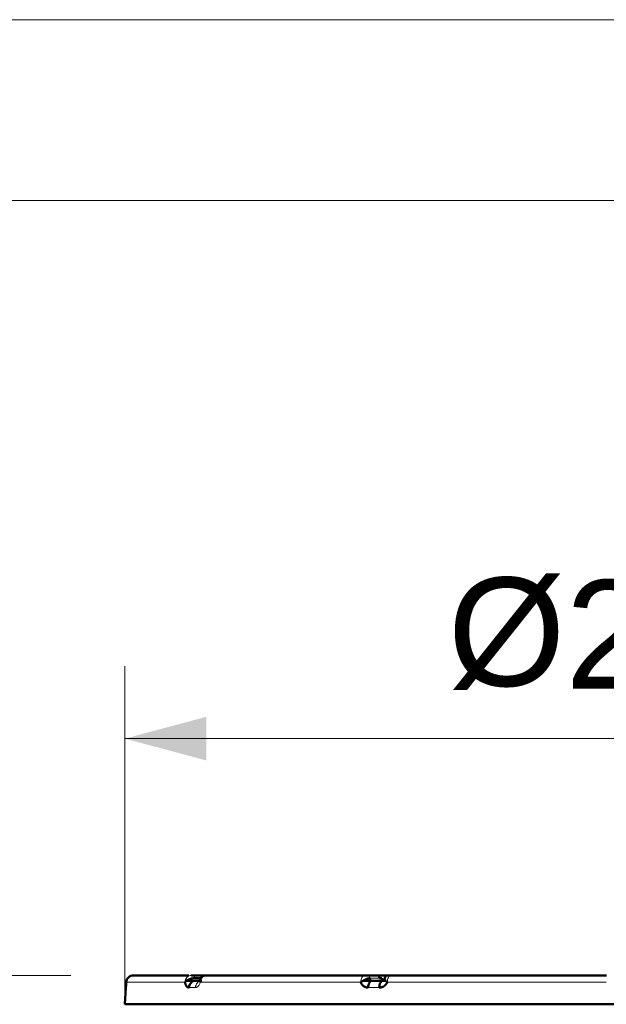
# Model space of a CAD drawing. Header units: millimetres. Extents: x 5 to 579, y 5 to 290.
# Tile 15 of 85: x 99 to 116, y 263 to 290. Entities that reach past the tile are written whole.
import ezdxf

# ---------------------------------------------------------------- set-up
doc = ezdxf.new("R2010")
doc.units = ezdxf.units.MM
doc.layers.add('1', color=7, linetype='Continuous', true_color=0xffffff)
doc.layers.add('256', color=7, linetype='Continuous', true_color=0xffffff)
doc.styles.add('Arial', font='Arial')
doc.dimstyles.new('DIMSTYLE_BRK_5', dxfattribs={"dimtxt": 0.18, "dimasz": 0.18, "dimexe": 0.18, "dimexo": 0.0625, "dimgap": 0.09, "dimtad": 0, "dimtih": 1, "dimtoh": 1, "dimdec": 4, "dimzin": 0, "dimdsep": 46, "dimtxsty": 'Standard', "dimcen": 0.09, "dimadec": 0, "dimazin": 0, "dimtfac": 1, "dimtdec": 4, "dimtofl": 0, "dimtmove": 0, "dimatfit": 3, "dimfxl": 1, "dimtolj": 1, "dimtzin": 0, "dimarcsym": 0})
doc.dimstyles.get("Standard").update_dxf_attribs({"dimtxt": 0.18, "dimasz": 0.18, "dimexe": 0.18, "dimexo": 0.0625, "dimgap": 0.09, "dimtad": 0, "dimtih": 1, "dimtoh": 1, "dimdec": 4, "dimzin": 0, "dimdsep": 46, "dimtxsty": 'Standard', "dimcen": 0.09, "dimadec": 0, "dimazin": 0, "dimtfac": 1, "dimtdec": 4, "dimtofl": 0, "dimtmove": 0, "dimatfit": 3, "dimfxl": 1, "dimtolj": 1, "dimtzin": 0, "dimarcsym": 0})

# ---------------------------------------------------------------- blocks, each defined once
blk = doc.blocks.new('_U7')
at = {"layer": '1', "color": 92, "linetype": 'Continuous', "lineweight": 13}
for p, q in [((100.890699, 263.562127), (71.017748, 263.562127)), ((73.017748, 261.312127), (73.017748, 185.712127)), ((82.435296, 183.462127), (71.017748, 183.462127)), ((93.434118, 183.462127), (85.435296, 183.462127))]:
    blk.add_line(p, q, dxfattribs=at)
at = {"layer": '1', "color": 92}
for points in [[(73.392748, 261.312127), (72.642748, 261.312127), (73.017748, 263.562127)], [(72.642748, 185.712127), (73.392748, 185.712127), (73.017748, 183.462127)]]:
    blk.add_solid(points, dxfattribs=at)
at = {"layer": 'Defpoints', "color": 0}
for p in [(102.628942, 263.562127), (73.017748, 183.462127), (93.434118, 183.462127)]:
    blk.add_point(p, dxfattribs=at)
at = {"layer": '1', "color": 1, "lineweight": 13, "insert": (68.454748, 223.512127), "char_height": 3, "attachment_point": 2, "rotation": 90, "style": 'Arial'}
blk.add_mtext('\\A1;\\fArial|b0|i0;\\C1;800', dxfattribs=at)
blk = doc.blocks.new('_U7-2')
at = {"layer": '1', "color": 92, "lineweight": 13}
for p, q in [((102.390699, 262.762127), (102.390699, 272.111769)), ((129.890699, 262.762127), (129.890699, 272.111769)), ((102.390699, 270.111769), (129.890699, 270.111769))]:
    blk.add_line(p, q, dxfattribs=at)
at = {"layer": '1', "color": 92, "lineweight": 18}
for points in [[(102.390699, 270.111769), (104.640697, 270.714655), (104.640701, 269.508884)], [(129.890699, 270.111769), (127.640701, 269.508884), (127.640697, 270.714655)]]:
    blk.add_solid(points, dxfattribs=at)
at = {"layer": '1', "color": 1, "linetype": 'Continuous', "lineweight": 13, "char_height": 3, "attachment_point": 7, "line_spacing_factor": 0.824923, "style": 'Arial'}
for s, insert in [('\\fArial|b0|i0;%%c', (111.324294, 271.454187)), ('\\fArial|b0|i0;\\W1.0000;275', (114.582607, 271.454187))]:
    blk.add_mtext(s, dxfattribs=dict(at, insert=insert))

msp = doc.modelspace()

# ---------------------------------------------------------------- linework, layer by layer
at = {"layer": '1', "color": 7, "linetype": 'Continuous', "lineweight": 50}
for p, q in [((104.16388, 263.56213), (102.62894, 263.56213)), ((104.08181, 263.41213), (104.34018, 263.41213)), ((104.58019, 263.56213), (104.28319, 263.56213)), ((104.32069, 263.48713), (104.48701, 263.48713)), ((104.45716, 263.41213), (104.3402, 263.41213)), ((104.59204, 263.56169), (104.58929, 263.5615)), ((109.02114, 263.56213), (104.64915, 263.56213)), ((108.98589, 263.41213), (109.2244, 263.41213)), ((109.37007, 263.56213), (109.10712, 263.56213)), ((109.52975, 263.41213), (109.22664, 263.41213)), ((109.42701, 263.56213), (109.37007, 263.56213)), ((109.51737, 263.56213), (109.42696, 263.56213)), ((109.51737, 263.56213), (109.66979, 263.56213)), ((109.52975, 263.41213), (109.60607, 263.41213)), ((115.72075, 263.56213), (109.74851, 263.56213)), ((102.41483, 263.22259), (102.3907, 262.76213)), ((116.1407, 262.76213), (102.3907, 262.76213))]:
    msp.add_line(p, q, dxfattribs=at)
at = {"layer": '1', "color": 2, "linetype": 'Continuous', "lineweight": 13}
for p, q in [((109.43502, 263.48713), (109.17208, 263.48713)), ((102.41598, 263.22259), (102.41483, 263.22259)), ((104.34354, 263.22259), (104.16595, 263.22259)), ((109.43213, 263.22259), (109.12455, 263.22259))]:
    msp.add_line(p, q, dxfattribs=at)
at = {"layer": '1', "color": 7, "linetype": 'Continuous', "lineweight": 50}
for points, knots in [([(102.43484, 263.3962), (102.43466, 263.3958), (102.43349, 263.3931), (102.43206, 263.38952), (102.43076, 263.38506), (102.4299, 263.38034), (102.42938, 263.3757), (102.42923, 263.37308), (102.42927, 263.37264), (102.42931, 263.37259)], [0, 0, 0, 0, 0.04713939, 0.3174145, 0.46992133, 0.63677289, 0.81586523, 0.90650836, 1, 1, 1, 1]), ([(102.62894, 263.56213), (102.6038, 263.56213), (102.553, 263.55241), (102.48801, 263.51071), (102.44299, 263.44796), (102.43063, 263.39772), (102.42931, 263.3726), (102.42931, 263.3726), (102.42931, 263.37259)], [0, 0, 0, 0, 0.24999953, 0.49999906, 0.74999859, 0.99999812, 0.99999812, 1, 1, 1, 1]), ([(104.05321, 263.37259), (104.05388, 263.37263), (104.05524, 263.37307), (104.0579, 263.37559), (104.06105, 263.38019), (104.06501, 263.38505), (104.0702, 263.38963), (104.07643, 263.39453), (104.08358, 263.40089), (104.09382, 263.40906), (104.11385, 263.42314), (104.13921, 263.43757), (104.17277, 263.45309), (104.20192, 263.46414), (104.23318, 263.474), (104.26019, 263.48114), (104.28387, 263.48545), (104.30152, 263.48711), (104.31245, 263.48728), (104.31796, 263.48721), (104.32069, 263.48713)], [0, 0, 0, 0, 0.01243444, 0.0244872, 0.0483054, 0.07058069, 0.09086722, 0.12674251, 0.15783759, 0.18534569, 0.25368689, 0.38504719, 0.43733738, 0.57330032, 0.65997432, 0.75334676, 0.8640675, 0.92965473, 0.96460008, 1, 1, 1, 1]), ([(104.28319, 263.56213), (104.28104, 263.56213), (104.27643, 263.56213), (104.26927, 263.56213), (104.26236, 263.56213), (104.25594, 263.56213), (104.25015, 263.56213), (104.24508, 263.56213), (104.2408, 263.56213), (104.23729, 263.56213), (104.23454, 263.56213), (104.23248, 263.56213), (104.23104, 263.56213), (104.23012, 263.56213), (104.22964, 263.56213), (104.22949, 263.56213), (104.22959, 263.56213), (104.22985, 263.56213), (104.2302, 263.56213), (104.23056, 263.56213), (104.23087, 263.56213), (104.23105, 263.56213), (104.23097, 263.56213), (104.23053, 263.56213), (104.2297, 263.56213), (104.2292, 263.56213)], [0, 0, 0, 0, 0.04176792, 0.08283676, 0.12489329, 0.16890988, 0.21527425, 0.26398128, 0.31478604, 0.36730141, 0.42105537, 0.47552497, 0.53015688, 0.58438077, 0.63761897, 0.68929309, 0.73882866, 0.7856581, 0.82922448, 0.86898675, 0.90443417, 0.93512764, 0.96082283, 0.98183642, 1, 1, 1, 1]), ([(104.5152, 263.41213), (104.49358, 263.41213), (104.47173, 263.40727), (104.4515, 263.39789), (104.4515, 263.39789)], [0, 0, 0, 0, 0.99993708, 1, 1, 1, 1]), ([(104.46112, 263.41055), (104.46101, 263.41025), (104.45811, 263.40273), (104.45543, 263.39742), (104.45379, 263.3955)], [0, 0, 0, 0, 0.03996063, 1, 1, 1, 1]), ([(104.46947, 263.44872), (104.46771, 263.44635), (104.46214, 263.43749), (104.45856, 263.42314), (104.46014, 263.40906), (104.46226, 263.40089), (104.46436, 263.39453), (104.46717, 263.38963), (104.47008, 263.38505), (104.47252, 263.38019), (104.47479, 263.37559), (104.4772, 263.37307), (104.47862, 263.37263), (104.47937, 263.37259)], [0, 0, 0, 0, 0.11686425, 0.41814933, 0.5748952, 0.63798717, 0.70930617, 0.79158895, 0.83811769, 0.8892078, 0.9438367, 0.97148064, 1, 1, 1, 1]), ([(104.62579, 263.56213), (104.60721, 263.56189), (104.57159, 263.55603), (104.52175, 263.52916), (104.48228, 263.48634), (104.46655, 263.45142), (104.46118, 263.43179)], [0, 0, 0, 0, 0.23805405, 0.48412511, 0.7382362, 1, 1, 1, 1]), ([(104.56959, 263.55717), (104.56959, 263.55716), (104.56961, 263.55714), (104.56975, 263.55712), (104.57027, 263.55723), (104.57113, 263.55748), (104.57335, 263.55818), (104.58098, 263.5607), (104.58794, 263.56181), (104.59338, 263.56213)], [0, 0, 0, 0, 0.01107117, 0.05726065, 0.09780158, 0.13767151, 0.18236483, 0.36384472, 1, 1, 1, 1]), ([(104.62465, 263.56213), (104.62581, 263.56213), (104.62817, 263.56213), (104.63174, 263.56213), (104.63526, 263.56213), (104.63858, 263.56213), (104.64167, 263.56213), (104.6445, 263.56213), (104.64705, 263.56213), (104.64859, 263.56213), (104.64915, 263.56213)], [0, 0, 0, 0, 0.16517276, 0.33485677, 0.48972445, 0.62778645, 0.74733258, 0.84741122, 0.92925578, 1, 1, 1, 1]), ([(108.91595, 263.37259), (108.91715, 263.37263), (108.91954, 263.37307), (108.924, 263.37559), (108.92894, 263.38019), (108.93493, 263.38505), (108.9426, 263.38963), (108.95143, 263.39453), (108.96089, 263.40089), (108.97394, 263.40906), (108.99798, 263.42314), (109.02518, 263.43757), (109.05827, 263.45309), (109.08471, 263.46414), (109.11071, 263.474), (109.13173, 263.48114), (109.14877, 263.48545), (109.16043, 263.48711), (109.16724, 263.48728), (109.1705, 263.48721), (109.17208, 263.48713)], [0, 0, 0, 0, 0.01243444, 0.0244872, 0.0483054, 0.07058069, 0.09086722, 0.12674251, 0.15783759, 0.18534569, 0.25368689, 0.38504719, 0.43733738, 0.57330032, 0.65997432, 0.75334676, 0.8640675, 0.92965473, 0.96460008, 1, 1, 1, 1]), ([(109.10712, 263.56213), (109.10589, 263.56213), (109.10287, 263.56213), (109.09723, 263.56213), (109.09098, 263.56213), (109.08447, 263.56213), (109.07795, 263.56213), (109.07163, 263.56213), (109.06567, 263.56213), (109.06017, 263.56213), (109.0552, 263.56213), (109.05078, 263.56213), (109.04691, 263.56213), (109.04355, 263.56213), (109.04066, 263.56213), (109.03816, 263.56213), (109.03599, 263.56213), (109.03407, 263.56213), (109.03234, 263.56213), (109.03073, 263.56213), (109.02917, 263.56213), (109.02758, 263.56213), (109.02586, 263.56213), (109.02388, 263.56213), (109.02203, 263.56213), (109.02114, 263.56213)], [0, 0, 0, 0, 0.04176792, 0.08283676, 0.12489329, 0.16890988, 0.21527425, 0.26398128, 0.31478604, 0.36730141, 0.42105537, 0.47552497, 0.53015688, 0.58438077, 0.63761897, 0.68929309, 0.73882866, 0.7856581, 0.82922448, 0.86898675, 0.90443417, 0.93512764, 0.96082283, 0.98183642, 1, 1, 1, 1]), ([(109.17208, 263.48713), (109.17203, 263.48667), (109.17195, 263.48572), (109.17184, 263.48427), (109.17175, 263.48277), (109.17169, 263.4812), (109.17165, 263.47958), (109.17163, 263.47791), (109.17165, 263.47617), (109.17171, 263.47438), (109.17181, 263.47255), (109.17195, 263.47066), (109.17213, 263.46872), (109.17237, 263.46674), (109.17266, 263.46471), (109.17301, 263.46265), (109.17342, 263.46055), (109.17441, 263.4561), (109.17626, 263.45002), (109.17923, 263.44316), (109.18207, 263.43806), (109.18451, 263.43441), (109.1866, 263.43165), (109.18855, 263.42936), (109.19057, 263.42722), (109.19265, 263.42523), (109.19479, 263.4234), (109.19698, 263.42172), (109.1992, 263.42019), (109.20145, 263.4188), (109.20373, 263.41756), (109.20603, 263.41646), (109.20834, 263.4155), (109.21065, 263.41466), (109.21297, 263.41396), (109.21528, 263.41337), (109.21758, 263.4129), (109.21987, 263.41255), (109.22215, 263.4123), (109.2244, 263.41215), (109.2259, 263.41214), (109.22664, 263.41213)], [0, 0, 0, 0, 0.01178983, 0.02410138, 0.03693474, 0.05028999, 0.0641672, 0.07856644, 0.09348776, 0.10893121, 0.12489684, 0.14138468, 0.15839478, 0.17592716, 0.19398186, 0.2125589, 0.23165831, 0.25128011, 0.33518968, 0.4050773, 0.46093561, 0.50275937, 0.53301162, 0.56280259, 0.59213337, 0.62100514, 0.64941911, 0.67737657, 0.70487885, 0.73192737, 0.75852362, 0.78466915, 0.81036561, 0.83561473, 0.86041833, 0.88477835, 0.90869682, 0.93217587, 0.9552178, 0.97782499, 1, 1, 1, 1]), ([(109.43502, 263.48713), (109.43502, 263.49204), (109.4346, 263.49694), (109.43294, 263.50657), (109.4317, 263.51129), (109.42845, 263.52036), (109.42643, 263.52471), (109.42171, 263.53288), (109.419, 263.53669), (109.41299, 263.54363), (109.40969, 263.54676), (109.40262, 263.55221), (109.39885, 263.55454), (109.391, 263.5583), (109.38691, 263.55973), (109.37857, 263.56164), (109.37432, 263.56213), (109.37007, 263.56213)], [0, 0, 0, 0, 0.125, 0.125, 0.25, 0.25, 0.375, 0.375, 0.5, 0.5, 0.625, 0.625, 0.75, 0.75, 0.875, 0.875, 1, 1, 1, 1]), ([(109.50191, 263.48713), (109.50151, 263.48713), (109.49462, 263.48713), (109.46635, 263.48713), (109.43502, 263.48713)], [0, 0, 0, 0, 0.24967173, 1, 1, 1, 1]), ([(109.53434, 263.41248), (109.54374, 263.41202), (109.5562, 263.41288), (109.55114, 263.4153), (109.53848, 263.42256), (109.52953, 263.42867), (109.52179, 263.4356), (109.51652, 263.44183), (109.51326, 263.44642), (109.51046, 263.45118), (109.50722, 263.45787), (109.5031, 263.47039), (109.50168, 263.48053), (109.502, 263.48713)], [0, 0, 0, 0, 0.26295829, 0.56032385, 0.6634639, 0.73714617, 0.78801666, 0.80826185, 0.82689329, 0.84521708, 0.86416474, 0.90550309, 1, 1, 1, 1]), ([(109.57929, 263.48713), (109.57294, 263.48713), (109.55848, 263.48713), (109.55298, 263.48713), (109.55309, 263.48713)], [0, 0, 0, 0, 0.36216518, 1, 1, 1, 1]), ([(109.60509, 263.48713), (109.60351, 263.48721), (109.6005, 263.48728), (109.59517, 263.48711), (109.58794, 263.48545), (109.581, 263.48114), (109.57625, 263.474), (109.57411, 263.46414), (109.57649, 263.45309), (109.58454, 263.43757), (109.59503, 263.42314), (109.60841, 263.40906), (109.61678, 263.40089), (109.62333, 263.39453), (109.63018, 263.38963), (109.63653, 263.38505), (109.64164, 263.38019), (109.64608, 263.37559), (109.6504, 263.37307), (109.65282, 263.37263), (109.65406, 263.37259)], [0, 0, 0, 0, 0.03539992, 0.07034527, 0.1359325, 0.24665324, 0.34002568, 0.42669968, 0.56266262, 0.61495281, 0.74631311, 0.81465431, 0.84216241, 0.87325749, 0.90913278, 0.92941931, 0.9516946, 0.9755128, 0.98756556, 1, 1, 1, 1]), ([(109.67004, 263.56213), (109.66455, 263.56213), (109.65395, 263.56118), (109.63841, 263.55682), (109.62422, 263.54953), (109.60624, 263.53539), (109.58773, 263.50911), (109.57842, 263.48481), (109.57555, 263.47015)], [0, 0, 0, 0, 0.10206647, 0.20305851, 0.30721293, 0.41873874, 0.67740223, 1, 1, 1, 1]), ([(109.66645, 263.56213), (109.66685, 263.56213), (109.66815, 263.56213), (109.67115, 263.56213), (109.67502, 263.56213), (109.67951, 263.56213), (109.68444, 263.56213), (109.68961, 263.56213), (109.69488, 263.56213), (109.70013, 263.56213), (109.70526, 263.56213), (109.71022, 263.56213), (109.71496, 263.56213), (109.71948, 263.56213), (109.72376, 263.56213), (109.72782, 263.56213), (109.73168, 263.56213), (109.73534, 263.56213), (109.73881, 263.56213), (109.74212, 263.56213), (109.74532, 263.56213), (109.74757, 263.56213), (109.74851, 263.56213)], [0, 0, 0, 0, 0.05016576, 0.10315455, 0.15882073, 0.21688435, 0.27690298, 0.33833718, 0.40058926, 0.46302684, 0.52499812, 0.58584285, 0.64490004, 0.70151314, 0.75503346, 0.80482449, 0.8502679, 0.89077996, 0.92585884, 0.95522529, 0.97924125, 1, 1, 1, 1]), ([(102.42931, 263.3726), (102.42926, 263.37181), (102.42915, 263.37024), (102.42899, 263.3679), (102.42883, 263.36558), (102.42867, 263.36327), (102.42851, 263.36097), (102.42835, 263.35869), (102.42819, 263.35643), (102.42803, 263.35418), (102.42787, 263.35194), (102.42771, 263.34972), (102.42755, 263.34751), (102.42739, 263.34532), (102.42723, 263.34314), (102.42707, 263.34097), (102.42691, 263.33882), (102.42676, 263.33669), (102.4266, 263.33457), (102.42644, 263.33246), (102.42629, 263.33037), (102.42613, 263.32829), (102.42597, 263.32623), (102.42582, 263.32418), (102.42566, 263.32215), (102.42551, 263.32013), (102.42535, 263.31813), (102.4252, 263.31614), (102.42505, 263.31416), (102.42489, 263.3122), (102.42443, 263.30626), (102.42366, 263.29668), (102.42263, 263.28423), (102.42164, 263.27277), (102.4207, 263.26238), (102.41983, 263.25311), (102.41904, 263.24504), (102.41832, 263.23817), (102.41783, 263.23386), (102.41752, 263.23131), (102.41735, 263.23002), (102.4172, 263.22883), (102.41705, 263.22775), (102.41691, 263.22677), (102.41678, 263.22589), (102.41665, 263.22512), (102.41653, 263.22444), (102.41642, 263.22388), (102.41632, 263.22341), (102.41622, 263.22305), (102.41613, 263.22279), (102.41605, 263.22263), (102.416, 263.2226), (102.41598, 263.22259)], [0, 0, 0, 0, 0.00871413, 0.01741809, 0.02611264, 0.03479859, 0.04347672, 0.05214782, 0.06081268, 0.0694721, 0.07812686, 0.08677777, 0.09542563, 0.10407123, 0.11271538, 0.12135886, 0.13000249, 0.13864706, 0.14729338, 0.15594223, 0.16459442, 0.17325075, 0.18191202, 0.19057901, 0.19925252, 0.20793335, 0.21662228, 0.2253201, 0.23402759, 0.24274555, 0.25147474, 0.31402248, 0.376463, 0.43909559, 0.50221677, 0.56470866, 0.62691171, 0.68911495, 0.75160737, 0.76945607, 0.78726251, 0.8050331, 0.82277428, 0.84049253, 0.85819434, 0.87588624, 0.89357476, 0.91126643, 0.92896777, 0.94668531, 0.96442555, 0.98219497, 1, 1, 1, 1]), ([(104.16595, 263.22259), (104.16552, 263.2226), (104.16467, 263.2226), (104.16339, 263.22264), (104.16211, 263.2227), (104.16084, 263.22279), (104.15957, 263.2229), (104.1583, 263.22303), (104.15703, 263.22319), (104.15577, 263.22337), (104.15451, 263.22357), (104.15325, 263.2238), (104.152, 263.22405), (104.15075, 263.22433), (104.1495, 263.22463), (104.14826, 263.22496), (104.14701, 263.22531), (104.14578, 263.22568), (104.14454, 263.22608), (104.14331, 263.2265), (104.14208, 263.22694), (104.14085, 263.22741), (104.13963, 263.22791), (104.13841, 263.22842), (104.13719, 263.22896), (104.13597, 263.22953), (104.13476, 263.23012), (104.13355, 263.23073), (104.13235, 263.23137), (104.13114, 263.23203), (104.12744, 263.23414), (104.12136, 263.23817), (104.11311, 263.24504), (104.10518, 263.25311), (104.09756, 263.26237), (104.09032, 263.27276), (104.0835, 263.28422), (104.07716, 263.29668), (104.07273, 263.30684), (104.0699, 263.31402), (104.06844, 263.31785), (104.06703, 263.32173), (104.06566, 263.32567), (104.06433, 263.32966), (104.06304, 263.33371), (104.06179, 263.33781), (104.06058, 263.34197), (104.0594, 263.34618), (104.05827, 263.35045), (104.05718, 263.35477), (104.05613, 263.35914), (104.05512, 263.36357), (104.05414, 263.36805), (104.05353, 263.37108), (104.05322, 263.3726)], [0, 0, 0, 0, 0.00859828, 0.01718764, 0.02576881, 0.03434251, 0.04290946, 0.05147039, 0.06002604, 0.06857712, 0.07712438, 0.08566855, 0.09421035, 0.10275053, 0.11128981, 0.11982894, 0.12836865, 0.13690966, 0.14545273, 0.15399857, 0.16254792, 0.17110152, 0.1796601, 0.18822438, 0.1967951, 0.20537297, 0.21395873, 0.2225531, 0.2311568, 0.23977055, 0.24839506, 0.31086319, 0.37305829, 0.43526945, 0.49778559, 0.56088217, 0.62350651, 0.68595525, 0.74852753, 0.76538961, 0.78221297, 0.79900327, 0.81576621, 0.83250752, 0.84923297, 0.86594831, 0.88265932, 0.89937178, 0.91609148, 0.9328242, 0.94957568, 0.96635167, 0.98315788, 1, 1, 1, 1]), ([(109.12455, 263.22259), (109.12379, 263.2226), (109.12229, 263.2226), (109.12004, 263.22264), (109.11779, 263.2227), (109.11554, 263.22279), (109.11329, 263.2229), (109.11105, 263.22303), (109.10882, 263.22319), (109.10658, 263.22337), (109.10435, 263.22357), (109.10213, 263.2238), (109.0999, 263.22405), (109.09768, 263.22433), (109.09547, 263.22463), (109.09325, 263.22496), (109.09104, 263.22531), (109.08884, 263.22568), (109.08664, 263.22608), (109.08444, 263.2265), (109.08224, 263.22694), (109.08005, 263.22741), (109.07786, 263.22791), (109.07567, 263.22842), (109.07349, 263.22896), (109.07131, 263.22953), (109.06914, 263.23012), (109.06697, 263.23073), (109.0648, 263.23137), (109.06263, 263.23203), (109.05597, 263.23414), (109.04497, 263.23817), (109.02996, 263.24504), (109.01543, 263.25311), (109.00137, 263.26237), (108.98789, 263.27276), (108.9751, 263.28422), (108.96308, 263.29668), (108.9546, 263.30684), (108.94912, 263.31402), (108.94631, 263.31785), (108.94356, 263.32173), (108.94089, 263.32567), (108.93828, 263.32966), (108.93574, 263.33371), (108.93327, 263.33781), (108.93086, 263.34197), (108.92853, 263.34618), (108.92626, 263.35045), (108.92406, 263.35477), (108.92193, 263.35914), (108.91987, 263.36357), (108.91787, 263.36805), (108.91659, 263.37108), (108.91596, 263.3726)], [0, 0, 0, 0, 0.00859828, 0.01718764, 0.02576881, 0.03434251, 0.04290946, 0.05147039, 0.06002604, 0.06857712, 0.07712438, 0.08566855, 0.09421035, 0.10275053, 0.11128981, 0.11982894, 0.12836865, 0.13690966, 0.14545273, 0.15399857, 0.16254792, 0.17110152, 0.1796601, 0.18822438, 0.1967951, 0.20537297, 0.21395873, 0.2225531, 0.2311568, 0.23977055, 0.24839506, 0.31086319, 0.37305829, 0.43526945, 0.49778559, 0.56088217, 0.62350651, 0.68595525, 0.74852753, 0.76538961, 0.78221297, 0.79900327, 0.81576621, 0.83250752, 0.84923297, 0.86594831, 0.88265932, 0.89937178, 0.91609148, 0.9328242, 0.94957568, 0.96635167, 0.98315788, 1, 1, 1, 1]), ([(109.65406, 263.3726), (109.65367, 263.37181), (109.65291, 263.37024), (109.65174, 263.3679), (109.65056, 263.36558), (109.64935, 263.36327), (109.64813, 263.36097), (109.64689, 263.35869), (109.64563, 263.35643), (109.64436, 263.35418), (109.64306, 263.35194), (109.64175, 263.34972), (109.64042, 263.34751), (109.63907, 263.34532), (109.63771, 263.34314), (109.63633, 263.34097), (109.63493, 263.33882), (109.63351, 263.33669), (109.63207, 263.33457), (109.63062, 263.33246), (109.62914, 263.33037), (109.62765, 263.32829), (109.62614, 263.32623), (109.62462, 263.32418), (109.62307, 263.32215), (109.62151, 263.32013), (109.61993, 263.31813), (109.61834, 263.31614), (109.61672, 263.31416), (109.61509, 263.3122), (109.61005, 263.30626), (109.60128, 263.29668), (109.58823, 263.28423), (109.57445, 263.27277), (109.56003, 263.26238), (109.54511, 263.25311), (109.52978, 263.24504), (109.51405, 263.23817), (109.50179, 263.23386), (109.49327, 263.23131), (109.48861, 263.23002), (109.48395, 263.22883), (109.47927, 263.22775), (109.47459, 263.22677), (109.46991, 263.22589), (109.46521, 263.22512), (109.46051, 263.22444), (109.4558, 263.22388), (109.45108, 263.22341), (109.44635, 263.22305), (109.44162, 263.22279), (109.43688, 263.22263), (109.43371, 263.2226), (109.43213, 263.22259)], [0, 0, 0, 0, 0.00871413, 0.01741809, 0.02611264, 0.03479859, 0.04347672, 0.05214782, 0.06081268, 0.0694721, 0.07812686, 0.08677777, 0.09542563, 0.10407123, 0.11271538, 0.12135886, 0.13000249, 0.13864706, 0.14729337, 0.15594223, 0.16459442, 0.17325075, 0.18191202, 0.19057901, 0.19925252, 0.20793335, 0.21662228, 0.2253201, 0.23402759, 0.24274555, 0.25147474, 0.31402248, 0.376463, 0.43909559, 0.50221677, 0.56470866, 0.62691171, 0.68911495, 0.75160737, 0.76945607, 0.78726251, 0.8050331, 0.82277428, 0.84049253, 0.85819434, 0.87588624, 0.89357476, 0.91126643, 0.92896777, 0.94668531, 0.96442555, 0.98219497, 1, 1, 1, 1])]:
    msp.add_open_spline(points, degree=3, knots=knots, dxfattribs=at)
at = {"layer": '1', "color": 2, "linetype": 'Continuous', "lineweight": 13}
for points, knots in [([(104.2292, 263.56213), (104.20704, 263.56213), (104.16225, 263.55241), (104.10496, 263.51071), (104.06527, 263.44796), (104.05437, 263.39771), (104.05321, 263.37259)], [0, 0, 0, 0, 0.24999996, 0.49999995, 0.74999996, 1, 1, 1, 1]), ([(104.32069, 263.48713), (104.32069, 263.49688), (104.31874, 263.5166), (104.31039, 263.54153), (104.29793, 263.55822), (104.28807, 263.56213), (104.28319, 263.56213)], [0, 0, 0, 0, 0.25000004, 0.50000005, 0.75000004, 1, 1, 1, 1]), ([(104.4515, 263.39789), (104.43126, 263.38851), (104.39401, 263.36071), (104.35529, 263.29796), (104.34467, 263.24772), (104.34354, 263.22259)], [0, 0, 0, 0, 0.33331926, 0.66665958, 1, 1, 1, 1]), ([(104.64915, 263.56213), (104.62776, 263.56213), (104.58456, 263.55241), (104.52929, 263.51071), (104.491, 263.44796), (104.48049, 263.39772), (104.47937, 263.3726), (104.47937, 263.3726), (104.47937, 263.37259)], [0, 0, 0, 0, 0.24999953, 0.49999906, 0.74999859, 0.99999812, 0.99999812, 1, 1, 1, 1]), ([(109.02114, 263.56213), (109.00789, 263.56213), (108.98112, 263.55241), (108.94688, 263.51071), (108.92315, 263.44796), (108.91664, 263.39771), (108.91595, 263.37259)], [0, 0, 0, 0, 0.24999996, 0.49999995, 0.74999996, 1, 1, 1, 1]), ([(109.17208, 263.48713), (109.17208, 263.49688), (109.1687, 263.5166), (109.15424, 263.54153), (109.13265, 263.55822), (109.11557, 263.56213), (109.10712, 263.56213)], [0, 0, 0, 0, 0.25000004, 0.50000005, 0.75000004, 1, 1, 1, 1]), ([(109.74851, 263.56213), (109.73661, 263.56213), (109.71258, 263.55241), (109.68183, 263.51071), (109.66053, 263.44796), (109.65469, 263.39772), (109.65406, 263.3726), (109.65406, 263.3726), (109.65406, 263.37259)], [0, 0, 0, 0, 0.24999953, 0.49999906, 0.74999859, 0.99999812, 0.99999812, 1, 1, 1, 1]), ([(104.05321, 263.37259), (103.92849, 263.37259), (103.81048, 263.37259), (103.58825, 263.37259), (103.48403, 263.37259), (103.28975, 263.37259), (103.19969, 263.37259), (103.03401, 263.37259), (102.95839, 263.37259), (102.82186, 263.37259), (102.76094, 263.37259), (102.65401, 263.37259), (102.60799, 263.37259), (102.53102, 263.37259), (102.50006, 263.37259), (102.45331, 263.37259), (102.43751, 263.37259), (102.42931, 263.37259)], [0, 0, 0, 0, 0.125, 0.125, 0.25, 0.25, 0.375, 0.375, 0.5, 0.5, 0.625, 0.625, 0.75, 0.75, 0.875, 0.875, 1, 1, 1, 1]), ([(104.34354, 263.22259), (104.34821, 263.2226), (104.35761, 263.22349), (104.37643, 263.2288), (104.40884, 263.247), (104.4481, 263.29369), (104.4712, 263.34698), (104.47936, 263.3726)], [0, 0, 0, 0, 0.09041218, 0.18073133, 0.36089567, 0.71782423, 1, 1, 1, 1]), ([(115.71455, 263.37259), (115.45091, 263.37259), (115.18751, 263.37259), (114.66207, 263.37259), (114.40002, 263.37259), (113.87814, 263.37259), (113.61831, 263.37259), (113.10174, 263.37259), (112.84499, 263.37259), (112.33544, 263.37259), (112.08264, 263.37259), (111.58181, 263.37259), (111.33378, 263.37259), (110.84334, 263.37259), (110.60092, 263.37259), (110.12249, 263.37259), (109.88648, 263.37259), (109.65406, 263.37259)], [0, 0, 0, 0, 0.125, 0.125, 0.25, 0.25, 0.375, 0.375, 0.5, 0.5, 0.625, 0.625, 0.75, 0.75, 0.875, 0.875, 1, 1, 1, 1])]:
    msp.add_open_spline(points, degree=3, knots=knots, dxfattribs=at)
at = {"layer": '1', "color": 7, "linetype": 'Continuous', "lineweight": 50}
for points in [[(104.3402, 263.41213), (104.31825, 263.41213), (104.27391, 263.40241), (104.21719, 263.36071), (104.17789, 263.29796), (104.1671, 263.24772), (104.16595, 263.22259)], [(109.22664, 263.41213), (109.21378, 263.41213), (109.1878, 263.40241), (109.15457, 263.36071), (109.13154, 263.29796), (109.12522, 263.24772), (109.12455, 263.22259)], [(109.43213, 263.22259), (109.43278, 263.24772), (109.43882, 263.29796), (109.46083, 263.36071), (109.49261, 263.40241), (109.51745, 263.41213), (109.52975, 263.41213)]]:
    msp.add_open_spline(points, degree=3, dxfattribs=at)
at = {"layer": '1', "color": 2, "linetype": 'Continuous', "lineweight": 13}
msp.add_open_spline([(108.91595, 263.37259), (108.69173, 263.37259), (108.25131, 263.37259), (107.61692, 263.37259), (107.01089, 263.37259), (106.43522, 263.37259), (105.89184, 263.37259), (105.38255, 263.37259), (104.90904, 263.37259), (104.61828, 263.37259), (104.47937, 263.37259)], degree=3, dxfattribs=at)
at = {"layer": '256', "color": 92, "linetype": 'Continuous', "lineweight": 13}
msp.add_line((5.00001, 290.00006), (414.00001, 290.00006), dxfattribs=at)
at = {"layer": '256', "color": 5, "linetype": 'Continuous', "lineweight": 13}
msp.add_line((10.00001, 285.00006), (409.00001, 285.00006), dxfattribs=at)

# ---------------------------------------------------------------- dimensions: what is measured, and where the dimension line sits
at = {"layer": '1', "color": 1, "linetype": 'Continuous', "lineweight": 13}
dim = msp.add_linear_dim(base=(129.8907, 270.11177), p1=(102.3907, 262.76213), p2=(129.8907, 262.76213), dimstyle='Standard', override={"dimtxt": 3, "dimasz": 2.25, "dimexe": 2, "dimexo": 0, "dimgap": 1.5, "dimtad": 1, "dimtih": 0, "dimtoh": 0, "dimdec": 3, "dimlfac": 10, "dimzin": 8, "dimdsep": 44, "dimlunit": 2, "dimpost": '%%c<>', "dimtxsty": 'Arial', "dimsah": 1, "dimse1": 0, "dimse2": 0, "dimsd1": 0, "dimsd2": 0, "dimclrd": 92, "dimclre": 92, "dimclrt": 1, "dimtol": 0, "dimtm": -0.1, "dimtfac": 0.5, "dimtdec": 3, "dimtofl": 1, "dimtmove": 0, "dimtzin": 8, "dimlwd": 13, "dimlwe": 13}, dxfattribs=at)
dim.commit()
dim.dimension.update_dxf_attribs({"geometry": '_U7-2', "text_midpoint": (116.1407, 270.11177), "dimtype": 160})
dim = msp.add_linear_dim(base=(73.01775, 183.46213), p1=(102.62894, 263.56213), p2=(93.43412, 183.46213), angle=90, text='\\fArial|b0|i0;\\C1;800', dimstyle='DIMSTYLE_BRK_5', override={"dimtxt": 3, "dimasz": 2.25, "dimexe": 2, "dimexo": 0, "dimgap": 1.5, "dimtad": 1, "dimtih": 0, "dimtoh": 0, "dimdec": 3, "dimlfac": 1, "dimzin": 8, "dimdsep": 44, "dimlunit": 2, "dimpost": '', "dimtxsty": 'Arial', "dimsah": 1, "dimse1": 0, "dimse2": 0, "dimsd1": 0, "dimsd2": 0, "dimclrd": 92, "dimclre": 92, "dimclrt": 1, "dimtol": 0, "dimtm": -0.1, "dimtfac": 0.5, "dimtdec": 3, "dimtofl": 1, "dimtmove": 0, "dimtzin": 8, "dimlwd": 13, "dimlwe": 13}, dxfattribs=at)
dim.commit()
dim.dimension.update_dxf_attribs({"geometry": '_U7', "text_midpoint": (73.01775, 223.51213), "dimtype": 160})

doc.saveas('drawing.dxf')
